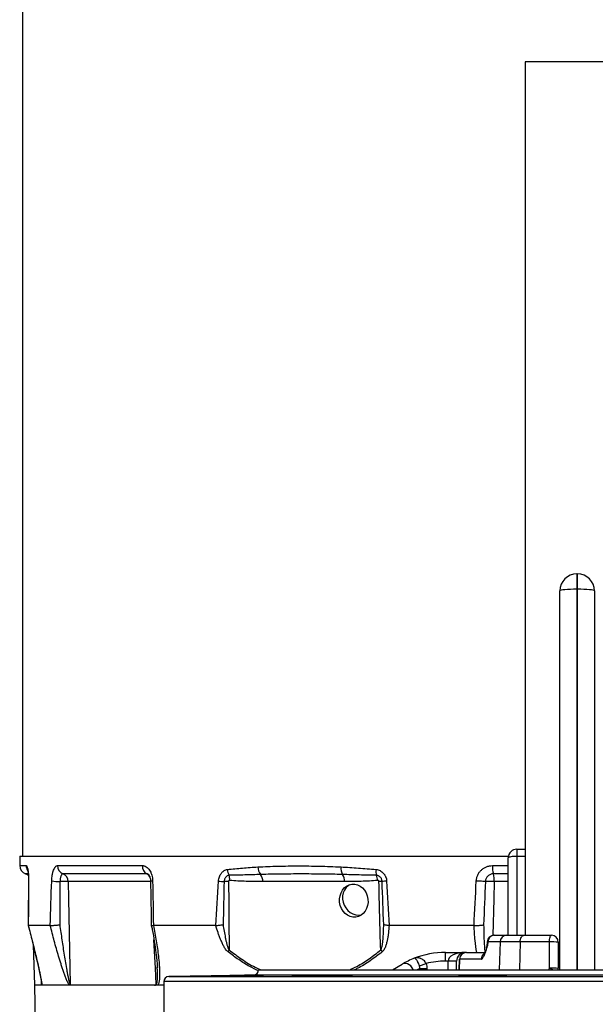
# Model space of a CAD drawing. Header units: millimetres. Extents: x 2565 to 4379, y 1283 to 6159.
# Tile 5 of 10: x 2694 to 3363, y 2643 to 3786. Entities that reach past the tile are written whole.
import ezdxf

# ---------------------------------------------------------------- set-up
doc = ezdxf.new("R2010")
doc.units = ezdxf.units.MM
doc.header["$LTSCALE"] = 2

msp = doc.modelspace()

# ---------------------------------------------------------------- linework, layer by layer
at = {"color": 7, "linetype": 'Continuous', "lineweight": 25}
for p, q in [((2697.5, 4712.9), (2697.5, 2814.9)), ((3281.2, 3737.7), (3281.2, 2722.9)), ((3401.8, 3737.7), (3281.2, 3737.7)), ((3341.2, 3142.9), (3341.5, 3142.9)), ((3341.5, 3142.9), (3341.5, 3124.9)), ((3341.5, 3142.9), (3341.9, 3142.9)), ((3321.5, 2682.9), (3321.5, 3122.9)), ((3341.5, 3124.9), (3341.2, 3124.9)), ((3341.9, 3124.9), (3341.5, 3124.9)), ((3341.5, 3124.9), (3341.5, 2682.9)), ((3361.5, 3122.9), (3361.5, 2682.9)), ((2694.3, 2814.9), (2694.2, 2803.8)), ((2694.3, 2814.9), (3261.7, 2814.9)), ((3271.5, 2822.9), (3271.5, 2814.5)), ((3271.5, 2822.9), (3281.2, 2822.9)), ((2738.2, 2803.8), (2836.6, 2803.8)), ((3261.5, 2722.9), (3261.5, 2812.9)), ((2841.7, 2794.3), (2744.4, 2794.3)), ((3071.4, 2785.2), (2976.4, 2785.2)), ((2729.6, 2734.3), (2704.1, 2734.3)), ((2704.1, 2734.3), (2704.1, 2734.3)), ((2921.8, 2734.3), (2849.4, 2734.3)), ((3221.7, 2734.3), (3123.1, 2734.3)), ((3244.9, 2722.9), (3245.6, 2722.9)), ((3245.6, 2722.9), (3259.9, 2722.9)), ((3259.9, 2722.9), (3279.9, 2722.9)), ((3279.9, 2722.9), (3311.5, 2722.9)), ((2709.9, 2711.6), (2711.5, 2664.9)), ((3236.9, 2715.1), (3236.7, 2710.6)), ((3237.7, 2715.1), (3237.5, 2710.6)), ((3252, 2715.1), (3237.7, 2715.1)), ((3275.3, 2715.1), (3252, 2715.1)), ((3309.3, 2715.1), (3275.3, 2715.1)), ((3319.5, 2714.9), (3319.5, 2684.5)), ((3188.6, 2692.9), (3188.6, 2702.9)), ((3188.6, 2702.9), (3211.5, 2702.9)), ((3212.8, 2702.9), (3211.5, 2702.9)), ((3212.8, 2702.9), (3234.3, 2702.9)), ((3127.2, 2682.9), (3138.2, 2689.2)), ((3158.3, 2687.2), (3166.1, 2690)), ((3191.5, 2692.9), (3188.6, 2692.9)), ((3201.5, 2692.9), (3191.5, 2692.9)), ((3201.5, 2682.9), (3201.5, 2692.9)), ((3204.3, 2682.9), (3204.8, 2695.1)), ((3230, 2695.1), (3204.9, 2695.1)), ((2853.9, 2685.2), (2853.8, 2685.7)), ((2965.6, 2676.7), (2867.4, 2675)), ((2971.5, 2682.9), (2971.5, 2682.7)), ((2971.5, 2682.9), (3711.5, 2682.9)), ((3158.6, 2684.2), (3167.1, 2684.2)), ((2861.5, 2669), (2861.5, 2612.8)), ((3037, 2676), (3037, 2675.4)), ((3217.5, 2676), (3217.5, 2675.3)), ((3251.8, 2675.6), (3251.8, 2676)), ((2711.5, 2664.9), (2712.3, 2620.5)), ((2861.5, 2664.9), (2711.5, 2664.9))]:
    msp.add_line(p, q, dxfattribs=at)
at = {"color": 8, "linetype": 'Continuous', "lineweight": 25}
for p, q in [((3341.2, 3124.9), (3341.2, 2682.9)), ((3341.9, 2682.9), (3341.9, 3124.9)), ((3271.5, 2814.5), (3271.5, 2722.9)), ((3281.2, 2814.5), (3271.5, 2814.5)), ((2694.2, 2803.8), (2701.7, 2803.8)), ((3243.2, 2803.8), (3261.5, 2803.8)), ((2703.8, 2794.3), (2700.7, 2794.3)), ((3261.5, 2794.3), (3244.2, 2794.3)), ((2845.9, 2785.2), (2750.5, 2785.2)), ((3261.5, 2785.2), (3245.2, 2785.2)), ((3237.7, 2715.1), (3236.9, 2715.1)), ((3252, 2715.1), (3250.9, 2682.9)), ((3275.3, 2715.1), (3274.6, 2682.9)), ((3236.7, 2710.6), (3237.5, 2710.6)), ((3191.5, 2682.9), (3191.5, 2692.9)), ((3204.9, 2695.1), (3204.4, 2682.9)), ((3717.4, 2676.7), (2965.6, 2676.7)), ((2971.5, 2682.7), (3711.5, 2682.7)), ((3158.6, 2682.9), (3158.6, 2684.2)), ((3167.1, 2684.2), (3167.1, 2682.9)), ((3308.5, 2682.9), (3309.3, 2684.7)), ((2719.4, 2666), (2719.3, 2670.1)), ((3821.5, 2669), (2861.5, 2669)), ((2867.4, 2675), (3815.6, 2675))]:
    msp.add_line(p, q, dxfattribs=at)
at = {"color": 7, "linetype": 'Continuous', "lineweight": 25, "flags": 128}
for points in [[(3341.2, 3124.9), (3337.3, 3124.8), (3333.6, 3124.7), (3330.2, 3124.5), (3327.3, 3124.3), (3324.8, 3124), (3323, 3123.6), (3321.9, 3123.3), (3321.5, 3122.9)], [(3361.5, 3122.9), (3361.2, 3123.3), (3360, 3123.6), (3358.2, 3124), (3355.8, 3124.3), (3352.8, 3124.5), (3349.4, 3124.7), (3345.7, 3124.8), (3341.9, 3124.9)], [(3271.5, 2814.5), (3269.6, 2814.5), (3267.7, 2814.4), (3266, 2814.2), (3264.5, 2814), (3263.2, 2813.8), (3262.3, 2813.5), (3261.7, 2813.2), (3261.5, 2812.9)], [(2750.5, 2785.2), (2750.9, 2765.2), (2752.5, 2685.3), (2752.9, 2666)], [(3077.3, 2781.6), (3075.6, 2780.5), (3073.2, 2778.2), (3071.2, 2775.4), (3069.9, 2772.1), (3069.1, 2768.6), (3069, 2765), (3069.6, 2761.3), (3070.9, 2757.8), (3072.7, 2754.6), (3075.1, 2751.7), (3077.9, 2749.4), (3081, 2747.7), (3084.3, 2746.6), (3087.7, 2746.2), (3091, 2746.6)], [(3234.9, 2785.3), (3234.1, 2785.4), (3233, 2785.4), (3231.8, 2785.5), (3230.4, 2785.6), (3229, 2785.7), (3227.4, 2785.8), (3225.9, 2785.8), (3224.3, 2785.9)], [(2703.9, 2734.2), (2705.4, 2728.8), (2709, 2714.7), (2712.3, 2701.3), (2714.4, 2692.5), (2716, 2685.6), (2717.3, 2679.5), (2718.3, 2674.3), (2718.9, 2671.4), (2719.2, 2669.4), (2719.4, 2667.9), (2719.5, 2667.3), (2719.5, 2667.2), (2719.5, 2667.2), (2719.5, 2667.2), (2719.5, 2667.2), (2719.5, 2667.2), (2719.5, 2667.2), (2719.5, 2667.2)], [(3275.3, 2715.1), (3275.4, 2716.7), (3275.7, 2718.1), (3276.1, 2719.5), (3276.7, 2720.6), (3277.4, 2721.6), (3278.1, 2722.3), (3279, 2722.7), (3279.9, 2722.9)], [(3309.3, 2715.1), (3309.4, 2716.7), (3309.5, 2718.1), (3309.7, 2719.5), (3310, 2720.6), (3310.3, 2721.6), (3310.7, 2722.3), (3311.1, 2722.7), (3311.5, 2722.9)], [(3309.3, 2684.7), (3309.3, 2700.7), (3309.3, 2715.1)]]:
    msp.add_lwpolyline(points, dxfattribs=at)
at = {"color": 8, "linetype": 'Continuous', "lineweight": 25, "flags": 128}
for points in [[(2704.4, 2785.8), (2704.4, 2785.8), (2704.5, 2785.9)], [(3245.2, 2785.2), (3244.6, 2765.2), (3243.4, 2722.6)], [(2852.6, 2666), (2851.7, 2684.8), (2850.1, 2717.6)], [(3151.1, 2682.9), (3151.1, 2683), (3149.9, 2685.2), (3148.4, 2687.2), (3146.5, 2688.7), (3144.4, 2689.7), (3142.2, 2690.2), (3140.1, 2690), (3138.2, 2689.2)]]:
    msp.add_lwpolyline(points, dxfattribs=at)
at = {"color": 7, "linetype": 'Continuous', "lineweight": 25}
for centre, radius, start, end in [((3341.5, 3122.9), 20, 91, 180), ((3615.7, 3133.9), 274.6, 178.1239, 181.8761), ((3067.4, 3133.9), 274.6, 358.1239, 1.8761), ((3341.5, 3122.9), 20, 0, 89), ((3271.5, 2812.9), 10, 90, 180), ((2704.2, 2803.7), 10, 179, 250.072), ((2748.2, 2803.5), 10, 177.9998, 247.3491), ((2846.8, 2803.1), 10.2, 176.107, 240.3484), ((2984, 2802.1), 13.2, 179.2469, 220.6002), ((3082.6, 2800.7), 15.4, 173.9742, 207.8525), ((3275.4, 2802.4), 32.3, 177.3885, 194.5476), ((2697.3, 2784.9), 10, 46.3868, 70.072), ((2740.5, 2785.1), 9.96, 0.8287, 67.4442), ((2950.1, 2800), 14.7, 182.9303, 209.6687), ((2921.9, 2788.1), 16.1, 355.2509, 16.831), ((2962.7, 2785.6), 13.7, 358.1783, 34.9249), ((3057.8, 2785.6), 13.7, 358.1783, 34.9249), ((3130.1, 2796.9), 22.3, 173.97, 190.8482), ((3092.4, 2785.1), 17.5, 5.2257, 25.7205), ((3214.4, 2786.4), 30.9, 357.8205, 14.7918), ((2743.1, 2896.3), 111, 263.8657, 268.868), ((2744.7, 2673.6), 111.8, 87.0072, 91.9093), ((2948.5, 3072.4), 287.6, 265.3226, 266.6205), ((2938.1, 2474.6), 310.8, 90.2779, 91.212), ((3111.2, 2679.7), 105.7, 87.9768, 89.9801), ((3127.2, 2675.3), 110.7, 93.5882, 96.3294), ((3238.7, 2626.5), 158.9, 87.6404, 91.3529), ((3244.9, 2714.9), 8, 90, 178), ((3245.6, 2714.9), 7.94, 90.3887, 178.4203), ((3259.9, 2714.9), 7.94, 90.3887, 178.4203), ((3311.5, 2714.9), 8, 0, 90), ((3312.4, 2639.4), 75.8, 84.5703, 92.2997), ((2953.3, 2696.3), 18.7, 149.608, 157.2845), ((3132.6, 2717.7), 22.6, 211.7319, 218.6908), ((3188.6, 2602.9), 100, 90, 111.2524), ((3211.5, 2692.9), 10, 90, 180), ((3212.8, 2694.9), 8, 90, 178), ((3212.8, 2694.9), 7.94, 90.3887, 178.4203), ((3228.8, 2710.9), 8, 341.5771, 358), ((3188.6, 2602.9), 100, 111.2524, 120.2564), ((3188.6, 2602.9), 90, 90, 104.4382), ((3204.8, 2693.9), 1.27, 87.4663, 92.5337), ((2965.5, 2682.7), 6, 271, 0), ((3312.4, 2609.1), 75.7, 84.5682, 92.2952), ((3311.5, 2684.5), 8, 348.5266, 0), ((2867.5, 2669), 6, 91, 180)]:
    msp.add_arc(centre, radius, start, end, dxfattribs=at)
at = {"color": 8, "linetype": 'Continuous', "lineweight": 25}
for centre, radius, start, end in [((2711.8, 2803.7), 10.1, 178.9889, 210.5244), ((2837.9, 2786.7), 8.44, 28.5075, 63.5268), ((2848.3, 2779.4), 6.54, 88.4045, 109.6826), ((3238.1, 2694.9), 8.03, 127.9331, 178.1345), ((3197.1, 2602.9), 90, 115.3126, 117.266), ((3350.5, 2778.5), 102.4, 246.3077, 249.0639)]:
    msp.add_arc(centre, radius, start, end, dxfattribs=at)
at = {"color": 7, "linetype": 'Continuous', "lineweight": 25}
msp.add_ellipse((3082.1, 2763.1), major_axis=(-2.2, 19.1), ratio=0.859591, dxfattribs=at)
msp.add_ellipse((3211.5, 2692.9), major_axis=(20, 0), ratio=0.5, start_param=1.570796, end_param=3.141593, dxfattribs=at)
for points, knots in [([(2701.7, 2803.8), (2701.8, 2803.8), (2701.9, 2803.8), (2702, 2803.7), (2702.1, 2803.6), (2702.4, 2803.3), (2702.6, 2802.9), (2702.9, 2802.1), (2703.1, 2801.5), (2703.4, 2800.2), (2703.6, 2799.5), (2703.8, 2797.9), (2704, 2797), (2704.1, 2795.5), (2704.2, 2795), (2704.3, 2794), (2704.3, 2793.4), (2704.4, 2791.8), (2704.5, 2790.7), (2704.5, 2788.9), (2704.5, 2788.3), (2704.5, 2787.1), (2704.5, 2786.5), (2704.5, 2785.9)], [0, 0, 0, 0, 0.0625, 0.0625, 0.125, 0.125, 0.25, 0.25, 0.375, 0.375, 0.5, 0.5, 0.625, 0.625, 0.6875, 0.6875, 0.75, 0.75, 0.875, 0.875, 0.9375, 0.9375, 1, 1, 1, 1]), ([(2731.3, 2785.9), (2731.3, 2787.1), (2731.4, 2788.3), (2731.6, 2790.7), (2731.8, 2791.8), (2732.1, 2793.4), (2732.2, 2794), (2732.4, 2795), (2732.5, 2795.5), (2732.9, 2797), (2733.2, 2797.9), (2733.8, 2799.5), (2734.2, 2800.2), (2734.7, 2801.2), (2734.9, 2801.5), (2735.3, 2802), (2735.5, 2802.3), (2736.1, 2802.9), (2736.5, 2803.3), (2737.4, 2803.7), (2737.8, 2803.8), (2738.2, 2803.8)], [0, 0, 0, 0, 0.125, 0.125, 0.25, 0.25, 0.3125, 0.3125, 0.375, 0.375, 0.5, 0.5, 0.625, 0.625, 0.6875, 0.6875, 0.75, 0.75, 0.875, 0.875, 1, 1, 1, 1]), ([(2836.6, 2803.8), (2836.9, 2803.8), (2837.3, 2803.8), (2838.1, 2803.7), (2838.5, 2803.6), (2839.6, 2803.3), (2840.3, 2802.9), (2841.7, 2802.1), (2842.4, 2801.5), (2843.7, 2800.2), (2844.3, 2799.5), (2845.4, 2797.9), (2845.9, 2797), (2846.5, 2795.5), (2846.7, 2795), (2847.1, 2794), (2847.3, 2793.4), (2847.8, 2791.8), (2848, 2790.7), (2848.3, 2788.9), (2848.3, 2788.3), (2848.4, 2787.1), (2848.5, 2786.5), (2848.5, 2785.9)], [0, 0, 0, 0, 0.0625, 0.0625, 0.125, 0.125, 0.25, 0.25, 0.375, 0.375, 0.5, 0.5, 0.625, 0.625, 0.6875, 0.6875, 0.75, 0.75, 0.875, 0.875, 0.9375, 0.9375, 1, 1, 1, 1]), ([(2935.4, 2799.3), (2941.1, 2800), (2947, 2800.5), (2958.7, 2801.5), (2964.7, 2801.9), (2970.8, 2802.3)], [0, 0, 0, 0, 0.5, 0.5, 1, 1, 1, 1]), ([(2970.8, 2802.3), (2978.4, 2802.7), (2986.1, 2803), (3001.8, 2803.4), (3009.8, 2803.4), (3025.9, 2803.4), (3034.1, 2803.4), (3050.5, 2803), (3058.9, 2802.7), (3067.3, 2802.3)], [0, 0, 0, 0, 0.25, 0.25, 0.5, 0.5, 0.75, 0.75, 1, 1, 1, 1]), ([(3067.3, 2802.3), (3074, 2801.9), (3080.7, 2801.5), (3094.2, 2800.5), (3101.1, 2800), (3107.9, 2799.3)], [0, 0, 0, 0, 0.5, 0.5, 1, 1, 1, 1]), ([(3224.3, 2785.9), (3224.4, 2787.1), (3224.6, 2788.3), (3225.2, 2790.7), (3225.6, 2791.8), (3226.3, 2793.4), (3226.6, 2794), (3227.2, 2795), (3227.5, 2795.5), (3228.6, 2797), (3229.4, 2797.9), (3231.1, 2799.5), (3232, 2800.2), (3233.6, 2801.2), (3234.1, 2801.5), (3235.1, 2802), (3235.7, 2802.3), (3237.3, 2802.9), (3238.5, 2803.3), (3240.8, 2803.7), (3242, 2803.8), (3243.2, 2803.8)], [0, 0, 0, 0, 0.125, 0.125, 0.25, 0.25, 0.3125, 0.3125, 0.375, 0.375, 0.5, 0.5, 0.625, 0.625, 0.6875, 0.6875, 0.75, 0.75, 0.875, 0.875, 1, 1, 1, 1]), ([(2703.3, 2798.7), (2703.3, 2798.7), (2703.3, 2798.7), (2703.4, 2798.3), (2703.6, 2797.3), (2703.9, 2795.8), (2704.1, 2793.7), (2704.3, 2791.1), (2704.4, 2788.4), (2704.4, 2786.6), (2704.4, 2785.8)], [0, 0, 0, 0, 0.037956, 0.141814, 0.257999, 0.395867, 0.543981, 0.706014, 0.869352, 1, 1, 1, 1]), ([(2744.4, 2794.3), (2744.1, 2794.3), (2743.9, 2794.2), (2743.5, 2794), (2743.3, 2793.8), (2742.9, 2793.4), (2742.7, 2793.1), (2742.4, 2792.4), (2742.2, 2792.1), (2741.9, 2791.3), (2741.7, 2790.8), (2741.5, 2789.8), (2741.4, 2789.3), (2741.2, 2788.2), (2741.1, 2787.7), (2741, 2786.5), (2741, 2785.9), (2740.9, 2785.3)], [0, 0, 0, 0, 0.125, 0.125, 0.25, 0.25, 0.375, 0.375, 0.5, 0.5, 0.625, 0.625, 0.75, 0.75, 0.875, 0.875, 1, 1, 1, 1]), ([(2843.4, 2793.9), (2843.4, 2793.9), (2843.4, 2793.9), (2843.9, 2793.4), (2844.5, 2792.4), (2845.2, 2791), (2845.7, 2789.1), (2846, 2787.2), (2846.1, 2786), (2846.1, 2785.5)], [0, 0, 0, 0, 0.120562, 0.281308, 0.425828, 0.575889, 0.743167, 0.904896, 1, 1, 1, 1]), ([(2925, 2785.8), (2925.1, 2786.6), (2925.2, 2787.5), (2925.5, 2789.1), (2925.7, 2789.9), (2926.3, 2791.5), (2926.6, 2792.3), (2927.2, 2793.3), (2927.4, 2793.7), (2927.8, 2794.3), (2928.1, 2794.7), (2928.8, 2795.6), (2929.3, 2796.1), (2930.1, 2796.9), (2930.4, 2797.1), (2930.9, 2797.6), (2931.2, 2797.8), (2932.2, 2798.3), (2932.8, 2798.6), (2934.1, 2799.1), (2934.7, 2799.2), (2935.4, 2799.3)], [0, 0, 0, 0, 0.125, 0.125, 0.25, 0.25, 0.375, 0.375, 0.4375, 0.4375, 0.5, 0.5, 0.625, 0.625, 0.6875, 0.6875, 0.75, 0.75, 0.875, 0.875, 1, 1, 1, 1]), ([(2937.3, 2792.8), (2936.9, 2792.7), (2936.6, 2792.6), (2935.8, 2792.4), (2935.5, 2792.2), (2934.8, 2791.8), (2934.5, 2791.6), (2933.9, 2791.1), (2933.6, 2790.7), (2933.1, 2790.1), (2932.8, 2789.7), (2932.4, 2788.9), (2932.2, 2788.5), (2931.9, 2787.6), (2931.8, 2787.2), (2931.6, 2786.2), (2931.5, 2785.8), (2931.5, 2785.3)], [0, 0, 0, 0, 0.125, 0.125, 0.25, 0.25, 0.375, 0.375, 0.5, 0.5, 0.625, 0.625, 0.75, 0.75, 0.875, 0.875, 1, 1, 1, 1]), ([(2974, 2793.5), (2967.8, 2793.3), (2961.7, 2793.1), (2949.4, 2792.8), (2943.4, 2792.7), (2937.3, 2792.8)], [0, 0, 0, 0, 0.5, 0.5, 1, 1, 1, 1]), ([(3069, 2793.5), (3060.9, 2793.7), (3052.8, 2793.8), (3036.8, 2794), (3028.8, 2794.1), (3013, 2794.1), (3005.1, 2794), (2989.4, 2793.8), (2981.7, 2793.7), (2974, 2793.5)], [0, 0, 0, 0, 0.25, 0.25, 0.5, 0.5, 0.75, 0.75, 1, 1, 1, 1]), ([(3108.2, 2792.8), (3101.6, 2792.7), (3095, 2792.8), (3082, 2793.1), (3075.5, 2793.3), (3069, 2793.5)], [0, 0, 0, 0, 0.5, 0.5, 1, 1, 1, 1]), ([(3107.9, 2799.3), (3108.7, 2799.2), (3109.5, 2799.1), (3111, 2798.6), (3111.8, 2798.3), (3113.3, 2797.6), (3113.9, 2797.1), (3114.9, 2796.4), (3115.2, 2796.1), (3115.8, 2795.6), (3116.1, 2795.3), (3117, 2794.4), (3117.5, 2793.7), (3118.2, 2792.6), (3118.4, 2792.3), (3118.8, 2791.5), (3118.9, 2791.1), (3119.4, 2789.9), (3119.7, 2789.1), (3120.1, 2787.5), (3120.2, 2786.6), (3120.2, 2785.8)], [0, 0, 0, 0, 0.125, 0.125, 0.25, 0.25, 0.375, 0.375, 0.4375, 0.4375, 0.5, 0.5, 0.625, 0.625, 0.6875, 0.6875, 0.75, 0.75, 0.875, 0.875, 1, 1, 1, 1]), ([(3115, 2785.3), (3114.9, 2785.8), (3114.9, 2786.2), (3114.7, 2787.2), (3114.5, 2787.6), (3114.2, 2788.5), (3114, 2788.9), (3113.5, 2789.7), (3113.2, 2790.1), (3112.6, 2790.7), (3112.2, 2791), (3111.5, 2791.6), (3111.1, 2791.8), (3110.3, 2792.2), (3109.9, 2792.4), (3109.1, 2792.6), (3108.6, 2792.7), (3108.2, 2792.8)], [0, 0, 0, 0, 0.125, 0.125, 0.25, 0.25, 0.375, 0.375, 0.5, 0.5, 0.625, 0.625, 0.75, 0.75, 0.875, 0.875, 1, 1, 1, 1]), ([(3244.2, 2794.3), (3243.6, 2794.3), (3243, 2794.2), (3241.8, 2794), (3241.3, 2793.8), (3240.2, 2793.4), (3239.7, 2793.1), (3238.7, 2792.4), (3238.2, 2792.1), (3237.4, 2791.3), (3237, 2790.8), (3236.3, 2789.8), (3236, 2789.3), (3235.5, 2788.2), (3235.3, 2787.7), (3235, 2786.5), (3234.9, 2785.9), (3234.9, 2785.3)], [0, 0, 0, 0, 0.125, 0.125, 0.25, 0.25, 0.375, 0.375, 0.5, 0.5, 0.625, 0.625, 0.75, 0.75, 0.875, 0.875, 1, 1, 1, 1]), ([(2704.4, 2785.8), (2704.3, 2779.2), (2704.2, 2762.1), (2704, 2744.9), (2703.9, 2734.3)], [0, 0, 0, 0, 0.382868, 1, 1, 1, 1]), ([(2846.1, 2785.5), (2846.2, 2779), (2846.6, 2761.9), (2846.8, 2744.9), (2847, 2734.4)], [0, 0, 0, 0, 0.3859612, 1, 1, 1, 1]), ([(2938, 2786.7), (2937.6, 2786.8), (2937.3, 2786.7), (2936.9, 2786.3), (2936.8, 2786.1), (2936.6, 2785.8), (2936.6, 2785.6), (2936.6, 2785.4)], [0, 0, 0, 0, 0.5, 0.5, 0.75, 0.75, 1, 1, 1, 1]), ([(2936.6, 2785.4), (2936.9, 2772.1), (2937, 2758.8), (2937.2, 2732.3), (2937.2, 2719.1), (2937.2, 2705.8)], [0, 0, 0, 0, 0.5, 0.5, 1, 1, 1, 1]), ([(2976.4, 2785.2), (2970, 2785.2), (2963.6, 2785.3), (2954, 2785.6), (2950.8, 2785.7), (2944.4, 2786.1), (2941.2, 2786.4), (2938, 2786.7)], [0, 0, 0, 0, 0.5, 0.5, 0.75, 0.75, 1, 1, 1, 1]), ([(3109.8, 2786.7), (3106.7, 2786.4), (3103.5, 2786.1), (3097.1, 2785.7), (3093.9, 2785.6), (3084.3, 2785.3), (3077.9, 2785.2), (3071.4, 2785.2)], [0, 0, 0, 0, 0.25, 0.25, 0.5, 0.5, 1, 1, 1, 1]), ([(3111.3, 2785.4), (3111.3, 2785.8), (3111.1, 2786.1), (3110.5, 2786.7), (3110.2, 2786.8), (3109.8, 2786.7)], [0, 0, 0, 0, 0.5, 0.5, 1, 1, 1, 1]), ([(3113.4, 2705.8), (3112.9, 2719.1), (3112.5, 2732.3), (3111.8, 2758.8), (3111.5, 2772.1), (3111.3, 2785.4)], [0, 0, 0, 0, 0.5, 0.5, 1, 1, 1, 1]), ([(2704.1, 2734.3), (2705.7, 2728.3), (2707.2, 2722.3), (2710.2, 2710.3), (2711.7, 2704.4), (2713.8, 2695.5), (2714.5, 2692.5), (2715.5, 2688.1), (2715.9, 2686.6), (2716.5, 2683.7), (2716.8, 2682.2), (2717.5, 2679.4), (2717.8, 2677.9), (2718.3, 2675.1), (2718.6, 2673.7), (2719, 2671.6), (2719.1, 2670.9), (2719.4, 2669.6), (2719.5, 2668.9), (2719.7, 2667.6), (2719.8, 2667), (2719.9, 2665.9), (2720, 2665.3), (2720, 2664.9)], [0, 0, 0, 0, 0.25, 0.25, 0.5, 0.5, 0.625, 0.625, 0.6875, 0.6875, 0.75, 0.75, 0.8125, 0.8125, 0.875, 0.875, 0.90625, 0.90625, 0.9375, 0.9375, 0.96875, 0.96875, 1, 1, 1, 1]), ([(2729.6, 2734.3), (2729.8, 2734.2), (2730, 2734.2), (2730.6, 2734.2), (2730.9, 2734.2), (2731.7, 2734.3), (2732.1, 2734.3), (2733, 2734.3), (2733.5, 2734.4), (2734.5, 2734.5), (2735, 2734.5), (2736.1, 2734.6), (2736.6, 2734.6), (2737.8, 2734.8), (2738.3, 2734.8), (2739.2, 2734.9), (2739.5, 2734.9), (2740.1, 2735), (2740.3, 2735), (2740.6, 2735.1)], [0, 0, 0, 0, 0.125, 0.125, 0.25, 0.25, 0.375, 0.375, 0.5, 0.5, 0.625, 0.625, 0.75, 0.75, 0.875, 0.875, 0.9375, 0.9375, 1, 1, 1, 1]), ([(2751.9, 2664.9), (2751.5, 2665.3), (2751.2, 2665.9), (2750.5, 2667), (2750.2, 2667.6), (2749.3, 2669.5), (2748.8, 2670.9), (2747.6, 2673.6), (2747.1, 2675.1), (2746, 2677.9), (2745.5, 2679.4), (2744.5, 2682.3), (2744, 2683.7), (2743, 2686.7), (2742.6, 2688.1), (2741.2, 2692.6), (2740.3, 2695.5), (2737.6, 2704.4), (2735.9, 2710.3), (2732.7, 2722.3), (2731.1, 2728.3), (2729.6, 2734.3)], [0, 0, 0, 0, 0.03125, 0.03125, 0.0625, 0.0625, 0.125, 0.125, 0.1875, 0.1875, 0.25, 0.25, 0.3125, 0.3125, 0.375, 0.375, 0.5, 0.5, 0.75, 0.75, 1, 1, 1, 1]), ([(2740.6, 2735.1), (2741.4, 2729.2), (2742.3, 2723.3), (2744, 2711.6), (2744.9, 2705.7), (2746.3, 2696.9), (2746.8, 2694), (2747.7, 2688.1), (2748.3, 2685.2), (2749.1, 2680.8), (2749.3, 2679.4), (2749.9, 2676.5), (2750.2, 2675), (2750.7, 2672.9), (2750.8, 2672.1), (2751.2, 2670.7), (2751.3, 2670), (2751.6, 2669), (2751.7, 2668.6), (2751.9, 2668), (2752, 2667.6), (2752.3, 2667), (2752.4, 2666.7), (2752.6, 2666.3), (2752.7, 2666.2), (2752.8, 2666), (2752.9, 2666), (2752.9, 2666)], [0, 0, 0, 0, 0.25, 0.25, 0.5, 0.5, 0.625, 0.625, 0.75, 0.75, 0.8125, 0.8125, 0.875, 0.875, 0.90625, 0.90625, 0.9375, 0.9375, 0.953125, 0.953125, 0.96875, 0.96875, 0.984375, 0.984375, 0.992187, 0.992187, 1, 1, 1, 1]), ([(2847, 2734.4), (2847.4, 2732.8), (2848.7, 2726.5), (2850.5, 2715.8), (2852.2, 2704), (2853.3, 2694.7), (2853.8, 2688.9), (2853.9, 2686), (2854, 2685.2)], [0, 0, 0, 0, 0.099374, 0.379436, 0.647266, 0.814346, 0.94957, 1, 1, 1, 1]), ([(2847, 2734.4), (2847.1, 2734.4), (2847.4, 2734.2), (2848.7, 2734.2), (2849.4, 2734.3)], [0, 0, 0, 0, 0.475542, 1, 1, 1, 1]), ([(2849.4, 2734.3), (2850.6, 2728.3), (2851.7, 2722.3), (2853.7, 2710.3), (2854.5, 2704.4), (2855.6, 2695.5), (2855.9, 2692.5), (2856.2, 2688.1), (2856.3, 2686.6), (2856.5, 2683.7), (2856.6, 2682.2), (2856.6, 2679.4), (2856.7, 2677.9), (2856.6, 2675.1), (2856.6, 2673.7), (2856.4, 2671.6), (2856.3, 2670.9), (2856.1, 2669.6), (2856, 2668.9), (2855.8, 2667.6), (2855.6, 2667), (2855.2, 2665.9), (2854.9, 2665.3), (2854.6, 2664.9)], [0, 0, 0, 0, 0.25, 0.25, 0.5, 0.5, 0.625, 0.625, 0.6875, 0.6875, 0.75, 0.75, 0.8125, 0.8125, 0.875, 0.875, 0.90625, 0.90625, 0.9375, 0.9375, 0.96875, 0.96875, 1, 1, 1, 1]), ([(2936.1, 2703.6), (2935.5, 2704), (2935.1, 2704.5), (2934.1, 2705.5), (2933.7, 2706), (2932.9, 2707.2), (2932.5, 2707.8), (2931.8, 2709), (2931.4, 2709.6), (2930.4, 2711.5), (2929.8, 2712.8), (2928.6, 2715.4), (2928, 2716.7), (2926.9, 2719.3), (2926.4, 2720.7), (2925.4, 2723.4), (2924.9, 2724.7), (2923.5, 2728.8), (2922.7, 2731.5), (2921.8, 2734.3)], [0, 0, 0, 0, 0.0625, 0.0625, 0.125, 0.125, 0.1875, 0.1875, 0.25, 0.25, 0.375, 0.375, 0.5, 0.5, 0.625, 0.625, 0.75, 0.75, 1, 1, 1, 1]), ([(2922, 2734.3), (2922.5, 2734.3), (2923.2, 2734.3), (2924.5, 2734.5), (2925.2, 2734.5), (2926.6, 2734.7), (2927.4, 2734.8), (2928.5, 2734.9), (2928.9, 2734.9), (2929.6, 2735), (2930, 2735.1), (2930.3, 2735.1)], [0, 0, 0, 0, 0.25, 0.25, 0.5, 0.5, 0.75, 0.75, 0.875, 0.875, 1, 1, 1, 1]), ([(2930.3, 2735.1), (2930.7, 2732.6), (2931.1, 2730.1), (2932, 2725.2), (2932.4, 2722.7), (2933.2, 2719), (2933.4, 2717.8), (2934, 2715.3), (2934.3, 2714.1), (2934.9, 2711.6), (2935.3, 2710.4), (2935.9, 2708.6), (2936.1, 2708), (2936.5, 2707.2), (2936.6, 2706.9), (2936.9, 2706.3), (2937, 2706.1), (2937.2, 2705.8)], [0, 0, 0, 0, 0.25, 0.25, 0.5, 0.5, 0.625, 0.625, 0.75, 0.75, 0.875, 0.875, 0.9375, 0.9375, 0.96875, 0.96875, 1, 1, 1, 1]), ([(3113.4, 2705.8), (3113.6, 2706.1), (3113.7, 2706.3), (3114, 2706.9), (3114.1, 2707.2), (3114.4, 2708), (3114.5, 2708.6), (3115, 2710.4), (3115.2, 2711.6), (3115.6, 2714.1), (3115.7, 2715.3), (3116, 2717.8), (3116.1, 2719), (3116.4, 2722.7), (3116.5, 2725.2), (3116.7, 2730.1), (3116.8, 2732.6), (3116.9, 2735.1)], [0, 0, 0, 0, 0.03125, 0.03125, 0.0625, 0.0625, 0.125, 0.125, 0.25, 0.25, 0.375, 0.375, 0.5, 0.5, 0.75, 0.75, 1, 1, 1, 1]), ([(3123.1, 2734.3), (3122.9, 2731.5), (3122.7, 2728.8), (3122.2, 2724.7), (3122.1, 2723.4), (3121.7, 2720.7), (3121.4, 2719.3), (3120.9, 2716.7), (3120.6, 2715.4), (3119.9, 2712.8), (3119.5, 2711.5), (3118.9, 2709.6), (3118.6, 2709), (3118.1, 2707.8), (3117.8, 2707.2), (3117.1, 2706), (3116.8, 2705.5), (3116, 2704.5), (3115.5, 2704), (3115, 2703.6)], [0, 0, 0, 0, 0.25, 0.25, 0.375, 0.375, 0.5, 0.5, 0.625, 0.625, 0.75, 0.75, 0.8125, 0.8125, 0.875, 0.875, 0.9375, 0.9375, 1, 1, 1, 1]), ([(3123, 2734.3), (3122.3, 2734.3), (3121.6, 2734.3), (3120.4, 2734.5), (3119.8, 2734.5), (3118.7, 2734.7), (3118.2, 2734.8), (3117.6, 2734.9), (3117.5, 2734.9), (3117.1, 2735), (3117, 2735.1), (3116.9, 2735.1)], [0, 0, 0, 0, 0.25, 0.25, 0.5, 0.5, 0.75, 0.75, 0.875, 0.875, 1, 1, 1, 1]), ([(3221.7, 2734.3), (3222.3, 2734.2), (3222.9, 2734.2), (3224, 2734.2), (3224.6, 2734.2), (3225.8, 2734.3), (3226.3, 2734.3), (3227.4, 2734.3), (3228, 2734.4), (3229, 2734.5), (3229.5, 2734.5), (3230.3, 2734.6), (3230.8, 2734.6), (3231.5, 2734.8), (3231.9, 2734.8), (3232.3, 2734.9), (3232.4, 2734.9), (3232.7, 2735), (3232.8, 2735), (3232.9, 2735.1)], [0, 0, 0, 0, 0.125, 0.125, 0.25, 0.25, 0.375, 0.375, 0.5, 0.5, 0.625, 0.625, 0.75, 0.75, 0.875, 0.875, 0.9375, 0.9375, 1, 1, 1, 1]), ([(3230, 2695.1), (3230.3, 2695.1), (3230.7, 2695.3), (3231.3, 2695.8), (3231.6, 2696.2), (3232.3, 2697.1), (3232.6, 2697.6), (3233.2, 2698.8), (3233.5, 2699.5), (3234.5, 2701.7), (3235.1, 2703.3), (3236.3, 2706.9), (3236.9, 2708.7), (3237.5, 2710.6)], [0, 0, 0, 0, 0.125, 0.125, 0.25, 0.25, 0.375, 0.375, 0.5, 0.5, 0.75, 0.75, 1, 1, 1, 1]), ([(3236.4, 2708.4), (3236.4, 2708.4), (3236, 2707.2), (3235.3, 2705.4), (3234.4, 2703.2), (3233.8, 2701.8), (3233.4, 2701), (3233.3, 2700.9), (3233.3, 2700.9)], [0, 0, 0, 0, 0.010168, 0.286155, 0.521701, 0.72037, 0.876049, 1, 1, 1, 1]), ([(3166.1, 2690), (3165.8, 2690.8), (3165.3, 2691.5), (3164.3, 2692.8), (3163.8, 2693.3), (3162.6, 2694.3), (3162, 2694.8), (3160.8, 2695.5), (3160.2, 2695.8), (3159.2, 2696.1), (3158.9, 2696.2), (3158.3, 2696.4), (3158, 2696.5), (3157, 2696.7), (3156.4, 2696.7), (3155.2, 2696.7), (3154.6, 2696.7), (3153.7, 2696.5), (3153.4, 2696.4), (3152.9, 2696.3), (3152.6, 2696.2), (3152.3, 2696.1)], [0, 0, 0, 0, 0.125, 0.125, 0.25, 0.25, 0.375, 0.375, 0.5, 0.5, 0.5625, 0.5625, 0.625, 0.625, 0.75, 0.75, 0.875, 0.875, 0.9375, 0.9375, 1, 1, 1, 1]), ([(3158.3, 2687.2), (3158.1, 2688), (3157.8, 2688.8), (3157.2, 2690.2), (3156.9, 2690.9), (3156.5, 2691.8), (3156.3, 2692.1), (3156.1, 2692.6), (3155.9, 2692.8), (3155.5, 2693.6), (3155.2, 2694), (3154.7, 2694.7), (3154.4, 2695), (3153.9, 2695.5), (3153.7, 2695.7), (3153.2, 2696), (3153, 2696.1), (3152.7, 2696.1), (3152.7, 2696.1), (3152.5, 2696.1), (3152.4, 2696.1), (3152.3, 2696.1)], [0, 0, 0, 0, 0.125, 0.125, 0.25, 0.25, 0.3125, 0.3125, 0.375, 0.375, 0.5, 0.5, 0.625, 0.625, 0.75, 0.75, 0.875, 0.875, 0.9375, 0.9375, 1, 1, 1, 1]), ([(2947.2, 2676), (2948.1, 2676), (2949.1, 2676.1), (2951.1, 2676.1), (2952.1, 2676.1), (2955.1, 2676.2), (2957.1, 2676.2), (2960.1, 2676.2), (2961.1, 2676.3), (2963, 2676.3), (2963.9, 2676.3), (2965.3, 2676.3), (2965.7, 2676.3), (2966.6, 2676.4), (2967, 2676.4), (2968.3, 2676.4), (2969.9, 2676.4), (2971.3, 2676.5), (2972.3, 2676.5), (2972.6, 2676.5), (2973.2, 2676.5), (2973.5, 2676.5), (2974.3, 2676.5), (2974.8, 2676.5), (2975.4, 2676.6), (2975.6, 2676.6), (2975.9, 2676.6), (2976.1, 2676.6), (2976.8, 2676.6), (2977.1, 2676.6), (2977.2, 2676.6), (2977.1, 2676.6), (2976.9, 2676.6), (2976.7, 2676.6), (2976.2, 2676.6), (2975.8, 2676.6), (2975, 2676.6), (2974.6, 2676.6), (2973.6, 2676.6), (2973, 2676.6), (2971.7, 2676.6), (2971, 2676.6), (2969.6, 2676.6), (2968.8, 2676.6), (2967.1, 2676.5), (2966.3, 2676.5), (2964.5, 2676.5), (2963.6, 2676.5), (2961.7, 2676.5), (2960.7, 2676.4), (2957.7, 2676.4), (2955.7, 2676.4), (2952.7, 2676.3), (2951.7, 2676.3), (2949.7, 2676.3), (2948.7, 2676.2), (2947.3, 2676.2), (2946.8, 2676.2), (2945.9, 2676.2), (2945.4, 2676.2), (2944.1, 2676.2), (2943.2, 2676.1), (2941.6, 2676.1), (2940.8, 2676.1), (2939.7, 2676.1), (2939.3, 2676.1), (2938.7, 2676), (2938.3, 2676), (2938, 2676)], [0, 0, 0, 0, 0.03125, 0.03125, 0.0625, 0.0625, 0.125, 0.125, 0.15625, 0.15625, 0.1875, 0.1875, 0.203125, 0.203125, 0.21875, 0.21875, 0.25, 0.28125, 0.28125, 0.296875, 0.296875, 0.3125, 0.3125, 0.34375, 0.34375, 0.359375, 0.359375, 0.375, 0.375, 0.4375, 0.4375, 0.46875, 0.46875, 0.5, 0.5, 0.53125, 0.53125, 0.5625, 0.5625, 0.59375, 0.59375, 0.625, 0.625, 0.65625, 0.65625, 0.6875, 0.6875, 0.71875, 0.71875, 0.75, 0.75, 0.8125, 0.8125, 0.84375, 0.84375, 0.875, 0.875, 0.890625, 0.890625, 0.90625, 0.90625, 0.9375, 0.9375, 0.96875, 0.96875, 0.984375, 0.984375, 1, 1, 1, 1]), ([(3062.1, 2676), (3063, 2676), (3064, 2676.1), (3066, 2676.1), (3066.9, 2676.1), (3068.8, 2676.1), (3069.6, 2676.2), (3071.4, 2676.2), (3072.2, 2676.2), (3073.7, 2676.2), (3074.4, 2676.3), (3075.8, 2676.3), (3076.4, 2676.3), (3077.5, 2676.3), (3078, 2676.4), (3078.9, 2676.4), (3079.3, 2676.4), (3080.2, 2676.5), (3080.6, 2676.5), (3080.7, 2676.5), (3080.7, 2676.5), (3080.7, 2676.5), (3080.6, 2676.5), (3080.5, 2676.6), (3080.3, 2676.6), (3080, 2676.6), (3079.8, 2676.6), (3079.5, 2676.6), (3079.4, 2676.6), (3078.8, 2676.6), (3077.9, 2676.6), (3076.8, 2676.6), (3075.9, 2676.6), (3075.6, 2676.6), (3074.9, 2676.6), (3074.6, 2676.6), (3073.5, 2676.6), (3072.8, 2676.6), (3071.6, 2676.6), (3071.2, 2676.6), (3070.3, 2676.6), (3069.9, 2676.6), (3067.7, 2676.6), (3065.8, 2676.6), (3062.8, 2676.6), (3061.8, 2676.6), (3059.8, 2676.5), (3058.8, 2676.5), (3056.8, 2676.5), (3055.8, 2676.5), (3053.8, 2676.5), (3052.8, 2676.4), (3050.9, 2676.4), (3050, 2676.4), (3048.1, 2676.4), (3047.3, 2676.3), (3045.6, 2676.3), (3044.8, 2676.3), (3043.3, 2676.3), (3042.6, 2676.2), (3041.3, 2676.2), (3040.7, 2676.2), (3039.6, 2676.2), (3039.1, 2676.1), (3037.8, 2676.1), (3037.3, 2676.1), (3037, 2676)], [0, 0, 0, 0, 0.03125, 0.03125, 0.0625, 0.0625, 0.09375, 0.09375, 0.125, 0.125, 0.15625, 0.15625, 0.1875, 0.1875, 0.21875, 0.21875, 0.25, 0.25, 0.3125, 0.3125, 0.328125, 0.328125, 0.34375, 0.34375, 0.375, 0.375, 0.390625, 0.390625, 0.40625, 0.40625, 0.4375, 0.46875, 0.46875, 0.484375, 0.484375, 0.5, 0.5, 0.53125, 0.53125, 0.546875, 0.546875, 0.5625, 0.5625, 0.625, 0.625, 0.65625, 0.65625, 0.6875, 0.6875, 0.71875, 0.71875, 0.75, 0.75, 0.78125, 0.78125, 0.8125, 0.8125, 0.84375, 0.84375, 0.875, 0.875, 0.90625, 0.90625, 0.9375, 0.9375, 1, 1, 1, 1]), ([(3158.6, 2684.2), (3158.7, 2684.7), (3158.7, 2685.2), (3158.6, 2686.2), (3158.5, 2686.7), (3158.3, 2687.2)], [0, 0, 0, 0, 0.5, 0.5, 1, 1, 1, 1]), ([(3251.8, 2676), (3252.5, 2676), (3253.2, 2676.1), (3254.4, 2676.1), (3255, 2676.1), (3256.6, 2676.1), (3257.5, 2676.2), (3258.6, 2676.2), (3258.9, 2676.2), (3259.4, 2676.3), (3259.6, 2676.3), (3259.9, 2676.3), (3260, 2676.3), (3260, 2676.4), (3260, 2676.4), (3259.8, 2676.4), (3259.4, 2676.4), (3258.2, 2676.5), (3257.4, 2676.5), (3255.9, 2676.6), (3255.4, 2676.6), (3254.2, 2676.6), (3253.6, 2676.6), (3252.2, 2676.6), (3251.5, 2676.6), (3250.1, 2676.6), (3249.3, 2676.6), (3246.9, 2676.6), (3245.2, 2676.6), (3242.6, 2676.6), (3241.7, 2676.6), (3239.9, 2676.6), (3239, 2676.6), (3237.2, 2676.6), (3236.3, 2676.6), (3234.5, 2676.6), (3233.6, 2676.6), (3231.9, 2676.6), (3231, 2676.6), (3229.3, 2676.6), (3228.5, 2676.5), (3226.1, 2676.5), (3224.6, 2676.5), (3222.6, 2676.5), (3222, 2676.4), (3220.8, 2676.4), (3220.3, 2676.4), (3219.3, 2676.4), (3218.8, 2676.3), (3218, 2676.3), (3217.6, 2676.3), (3216.7, 2676.3), (3216.3, 2676.2), (3216.1, 2676.2)], [0, 0, 0, 0, 0.03125, 0.03125, 0.0625, 0.0625, 0.125, 0.125, 0.15625, 0.15625, 0.1875, 0.1875, 0.21875, 0.21875, 0.25, 0.25, 0.3125, 0.3125, 0.375, 0.375, 0.40625, 0.40625, 0.4375, 0.4375, 0.46875, 0.46875, 0.5, 0.5, 0.5625, 0.5625, 0.59375, 0.59375, 0.625, 0.625, 0.65625, 0.65625, 0.6875, 0.6875, 0.71875, 0.71875, 0.75, 0.75, 0.8125, 0.8125, 0.84375, 0.84375, 0.875, 0.875, 0.90625, 0.90625, 0.9375, 0.9375, 1, 1, 1, 1]), ([(2719, 2664.9), (2719, 2664.9), (2719.1, 2664.9), (2719.1, 2665), (2719.2, 2665), (2719.3, 2665.2), (2719.3, 2665.3), (2719.4, 2665.6), (2719.4, 2665.8), (2719.4, 2666)], [0, 0, 0, 0, 0.25, 0.25, 0.5, 0.5, 0.75, 0.75, 1, 1, 1, 1]), ([(2719.4, 2666), (2719.4, 2666), (2719.5, 2666), (2719.5, 2666.4), (2719.5, 2666.9), (2719.5, 2667.3), (2719.5, 2667.4)], [0, 0, 0, 0, 0.18059, 0.419427, 0.933207, 1, 1, 1, 1]), ([(2754.1, 2664.9), (2753.9, 2664.9), (2753.7, 2664.9), (2753.4, 2665.2), (2753.3, 2665.3), (2753.2, 2665.5), (2753.1, 2665.6), (2753, 2665.8), (2753, 2665.9), (2752.9, 2666)], [0, 0, 0, 0, 0.5, 0.5, 0.75, 0.75, 0.875, 0.875, 1, 1, 1, 1]), ([(2850.6, 2664.9), (2850.8, 2664.9), (2851, 2664.9), (2851.3, 2665), (2851.5, 2665), (2851.9, 2665.2), (2852, 2665.3), (2852.3, 2665.6), (2852.5, 2665.8), (2852.6, 2666)], [0, 0, 0, 0, 0.25, 0.25, 0.5, 0.5, 0.75, 0.75, 1, 1, 1, 1]), ([(2947.2, 2676), (2946, 2676), (2944.4, 2676), (2941.7, 2675.9), (2940.7, 2675.9), (2938.6, 2675.8), (2937.5, 2675.8), (2935.8, 2675.8), (2935.2, 2675.8), (2934, 2675.7), (2933.4, 2675.7), (2931.6, 2675.7), (2930.3, 2675.7), (2927.8, 2675.6), (2926.5, 2675.6), (2923.9, 2675.6), (2922.6, 2675.5), (2920.7, 2675.5), (2920, 2675.5), (2918.8, 2675.5), (2918.1, 2675.5), (2916.2, 2675.4), (2915, 2675.4), (2912.7, 2675.4), (2911.5, 2675.4), (2909.3, 2675.4), (2908.3, 2675.3), (2906.3, 2675.3), (2905.4, 2675.3), (2903.7, 2675.3), (2902.9, 2675.3), (2901.9, 2675.3), (2901.6, 2675.3), (2901, 2675.3), (2900.7, 2675.3), (2899.9, 2675.3), (2899.5, 2675.3), (2898.8, 2675.3), (2898.6, 2675.3), (2898.3, 2675.3), (2898.2, 2675.3), (2898.3, 2675.3), (2898.5, 2675.3), (2898.8, 2675.3), (2899, 2675.3), (2899.3, 2675.3), (2899.5, 2675.3), (2900.1, 2675.3), (2900.7, 2675.4), (2901.9, 2675.4), (2902.6, 2675.4), (2904.1, 2675.4), (2904.9, 2675.4), (2906.3, 2675.5), (2906.8, 2675.5), (2907.8, 2675.5), (2908.3, 2675.5), (2910.9, 2675.6), (2913.2, 2675.6), (2916.9, 2675.7), (2918.1, 2675.7), (2920.6, 2675.7), (2921.9, 2675.8), (2923.9, 2675.8), (2924.5, 2675.8), (2925.8, 2675.8), (2926.5, 2675.8), (2928.4, 2675.9), (2929.7, 2675.9), (2932.2, 2675.9), (2933.4, 2676), (2935.8, 2676), (2936.9, 2676), (2938, 2676)], [0, 0, 0, 0, 0.0625, 0.0625, 0.09375, 0.09375, 0.125, 0.125, 0.140625, 0.140625, 0.15625, 0.15625, 0.1875, 0.1875, 0.21875, 0.21875, 0.25, 0.25, 0.265625, 0.265625, 0.28125, 0.28125, 0.3125, 0.3125, 0.34375, 0.34375, 0.375, 0.375, 0.40625, 0.40625, 0.4375, 0.4375, 0.453125, 0.453125, 0.46875, 0.46875, 0.5, 0.5, 0.53125, 0.53125, 0.5625, 0.5625, 0.59375, 0.59375, 0.609375, 0.609375, 0.625, 0.625, 0.65625, 0.65625, 0.6875, 0.6875, 0.71875, 0.71875, 0.734375, 0.734375, 0.75, 0.75, 0.8125, 0.8125, 0.84375, 0.84375, 0.875, 0.875, 0.890625, 0.890625, 0.90625, 0.90625, 0.9375, 0.9375, 0.96875, 0.96875, 1, 1, 1, 1]), ([(3062.1, 2676), (3062.1, 2676), (3062, 2676), (3061.7, 2676), (3061.5, 2675.9), (3060.8, 2675.9), (3060.4, 2675.9), (3059.6, 2675.8), (3059.3, 2675.8), (3058.7, 2675.8), (3058.4, 2675.8), (3057.4, 2675.8), (3056.6, 2675.7), (3054.9, 2675.7), (3054, 2675.7), (3052, 2675.6), (3051, 2675.6), (3049.3, 2675.6), (3048.8, 2675.6), (3047.6, 2675.5), (3047, 2675.5), (3044, 2675.5), (3041.6, 2675.4), (3037.7, 2675.4), (3036.4, 2675.4), (3033.8, 2675.4), (3032.5, 2675.3), (3030.6, 2675.3), (3030, 2675.3), (3028.7, 2675.3), (3028.1, 2675.3), (3026.3, 2675.3), (3025.1, 2675.3), (3022.8, 2675.3), (3021.7, 2675.3), (3019.6, 2675.3), (3018.6, 2675.3), (3015.8, 2675.3), (3014.3, 2675.3), (3012.8, 2675.3), (3012.5, 2675.3), (3012, 2675.3), (3011.7, 2675.3), (3011.1, 2675.3), (3010.8, 2675.3), (3010.3, 2675.3), (3010.1, 2675.4), (3010, 2675.4), (3010.1, 2675.4), (3010.3, 2675.4), (3010.4, 2675.4), (3010.6, 2675.4), (3010.8, 2675.5), (3011.3, 2675.5), (3011.7, 2675.5), (3012.7, 2675.5), (3013.3, 2675.6), (3014.7, 2675.6), (3015.5, 2675.6), (3017.2, 2675.7), (3018.1, 2675.7), (3019.5, 2675.7), (3020.1, 2675.7), (3021.1, 2675.8), (3021.6, 2675.8), (3023.3, 2675.8), (3024.4, 2675.8), (3026.8, 2675.9), (3028, 2675.9), (3030.5, 2675.9), (3031.8, 2676), (3033.7, 2676), (3034.3, 2676), (3035.6, 2676), (3036.3, 2676), (3037, 2676)], [0, 0, 0, 0, 0.03125, 0.03125, 0.0625, 0.0625, 0.09375, 0.09375, 0.109375, 0.109375, 0.125, 0.125, 0.15625, 0.15625, 0.1875, 0.1875, 0.21875, 0.21875, 0.234375, 0.234375, 0.25, 0.25, 0.3125, 0.3125, 0.34375, 0.34375, 0.375, 0.375, 0.390625, 0.390625, 0.40625, 0.40625, 0.4375, 0.4375, 0.46875, 0.46875, 0.5, 0.5, 0.5625, 0.5625, 0.578125, 0.578125, 0.59375, 0.59375, 0.625, 0.625, 0.65625, 0.65625, 0.6875, 0.6875, 0.703125, 0.703125, 0.71875, 0.71875, 0.75, 0.75, 0.78125, 0.78125, 0.8125, 0.8125, 0.84375, 0.84375, 0.859375, 0.859375, 0.875, 0.875, 0.90625, 0.90625, 0.9375, 0.9375, 0.96875, 0.96875, 0.984375, 0.984375, 1, 1, 1, 1]), ([(3251.8, 2676), (3253.2, 2676), (3254.2, 2676), (3255, 2675.9), (3255.2, 2675.9), (3255.4, 2675.9), (3255.5, 2675.9), (3255.7, 2675.8), (3255.8, 2675.8), (3255.7, 2675.8), (3255.5, 2675.7), (3255, 2675.7), (3254.7, 2675.7), (3254, 2675.6), (3253.8, 2675.6), (3253.3, 2675.6), (3253, 2675.6), (3252.1, 2675.6), (3251.4, 2675.5), (3249.9, 2675.5), (3249, 2675.5), (3247.2, 2675.4), (3246.2, 2675.4), (3244.1, 2675.4), (3243, 2675.4), (3241.3, 2675.4), (3240.7, 2675.4), (3239.5, 2675.3), (3238.9, 2675.3), (3237.1, 2675.3), (3235.8, 2675.3), (3233.3, 2675.3), (3232, 2675.3), (3229.4, 2675.3), (3228.1, 2675.3), (3226.2, 2675.3), (3225.5, 2675.3), (3224.3, 2675.3), (3223.6, 2675.3), (3220.5, 2675.3), (3218.1, 2675.3), (3214.8, 2675.3), (3213.8, 2675.3), (3211.8, 2675.3), (3210.9, 2675.3), (3209.2, 2675.3), (3208.4, 2675.4), (3207.4, 2675.4), (3207.1, 2675.4), (3206.4, 2675.4), (3206.2, 2675.4), (3204.9, 2675.4), (3204.2, 2675.5), (3203.6, 2675.6), (3203.7, 2675.6), (3204.3, 2675.7), (3204.4, 2675.7), (3204.8, 2675.7), (3205, 2675.7), (3205.6, 2675.7), (3206.1, 2675.8), (3207.3, 2675.8), (3208, 2675.8), (3209.5, 2675.9), (3210.4, 2675.9), (3211.7, 2675.9), (3212.2, 2675.9), (3213.2, 2676), (3213.7, 2676), (3215.3, 2676), (3216.4, 2676), (3217.5, 2676)], [0, 0, 0, 0, 0.0625, 0.0625, 0.078125, 0.078125, 0.09375, 0.09375, 0.125, 0.125, 0.15625, 0.15625, 0.1875, 0.1875, 0.203125, 0.203125, 0.21875, 0.21875, 0.25, 0.25, 0.28125, 0.28125, 0.3125, 0.3125, 0.34375, 0.34375, 0.359375, 0.359375, 0.375, 0.375, 0.40625, 0.40625, 0.4375, 0.4375, 0.46875, 0.46875, 0.484375, 0.484375, 0.5, 0.5, 0.5625, 0.5625, 0.59375, 0.59375, 0.625, 0.625, 0.65625, 0.65625, 0.671875, 0.671875, 0.6875, 0.6875, 0.75, 0.75, 0.8125, 0.8125, 0.828125, 0.828125, 0.84375, 0.84375, 0.875, 0.875, 0.90625, 0.90625, 0.9375, 0.9375, 0.953125, 0.953125, 0.96875, 0.96875, 1, 1, 1, 1]), ([(3216.3, 2676.2), (3216.3, 2676.1), (3216.2, 2676.1), (3217.2, 2676), (3217.5, 2676)], [0, 0, 0, 0, 0.640298, 1, 1, 1, 1])]:
    msp.add_open_spline(points, degree=3, knots=knots, dxfattribs=at)
at = {"color": 8, "linetype": 'Continuous', "lineweight": 25}
for points, knots in [([(2843.4, 2793.7), (2843.1, 2793.9), (2842.5, 2794.2), (2842, 2794.3), (2841.7, 2794.3)], [0, 0, 0, 0, 0.567287, 1, 1, 1, 1]), ([(3224.9, 2702.9), (3224.2, 2707.5), (3222.6, 2717.9), (3222.1, 2728.4), (3221.7, 2734.3)], [0, 0, 0, 0, 0.443323, 1, 1, 1, 1]), ([(3232.9, 2735.1), (3233, 2726.6), (3233.1, 2715.9), (3234.1, 2705.2), (3234.3, 2703)], [0, 0, 0, 0, 0.791753, 1, 1, 1, 1]), ([(2971.3, 2681.4), (2967.9, 2683.1), (2960.1, 2687), (2948.3, 2694.4), (2940.2, 2700.5), (2936.1, 2703.6)], [0, 0, 0, 0, 0.274027, 0.636975, 1, 1, 1, 1]), ([(2937.2, 2705.8), (2942.1, 2702.2), (2951.9, 2694.9), (2964.2, 2687.2), (2971.9, 2683.8), (2974.1, 2682.9)], [0, 0, 0, 0, 0.41529, 0.83119, 1, 1, 1, 1]), ([(3077.4, 2682.9), (3080.2, 2684.1), (3087.9, 2687.7), (3100, 2695.4), (3109, 2702.3), (3113.4, 2705.8)], [0, 0, 0, 0, 0.2142337, 0.6073724, 1, 1, 1, 1]), ([(3115, 2703.6), (3110.5, 2700.1), (3101.3, 2693.2), (3090.6, 2686.3), (3084.3, 2683.4), (3083.1, 2682.9)], [0, 0, 0, 0, 0.447137, 0.894853, 1, 1, 1, 1]), ([(3236.5, 2708.4), (3236.8, 2709.1), (3237, 2709.8), (3237.5, 2710.6), (3237.5, 2710.6)], [0, 0, 0, 0, 0.992862, 1, 1, 1, 1]), ([(2852.6, 2666), (2852.7, 2666), (2852.9, 2666), (2853.2, 2666.4), (2853.8, 2668.1), (2854.2, 2672.8), (2854.2, 2678.9), (2854, 2683.6), (2853.9, 2685.2)], [0, 0, 0, 0, 0.019879, 0.04617, 0.102726, 0.312189, 0.765057, 1, 1, 1, 1])]:
    msp.add_open_spline(points, degree=3, knots=knots, dxfattribs=at)
at = {"color": 7, "linetype": 'Continuous', "lineweight": 25}
for points in [[(2704.5, 2785.9), (2704.4, 2768.7), (2704.3, 2751.5), (2704.1, 2734.3)], [(2729.6, 2734.3), (2730.1, 2751.5), (2730.7, 2768.7), (2731.3, 2785.9)], [(2740.9, 2785.3), (2740.8, 2768.6), (2740.7, 2751.8), (2740.6, 2735.1)], [(2848.5, 2785.9), (2848.8, 2768.7), (2849.2, 2751.5), (2849.4, 2734.3)], [(2922, 2734.3), (2923, 2751.4), (2924, 2768.6), (2925, 2785.8)], [(2931.5, 2785.3), (2931.2, 2768.6), (2930.8, 2751.8), (2930.3, 2735.1)], [(3116.9, 2735.1), (3116.2, 2751.8), (3115.5, 2768.6), (3115, 2785.3)], [(3120.2, 2785.8), (3121.2, 2768.6), (3122.1, 2751.4), (3123, 2734.3)], [(3221.7, 2734.3), (3222.5, 2751.5), (3223.4, 2768.7), (3224.3, 2785.9)], [(3234.9, 2785.3), (3234.2, 2768.6), (3233.6, 2751.8), (3232.9, 2735.1)], [(2704.1, 2734.3), (2704.1, 2734.3), (2704.1, 2734.3), (2704.1, 2734.3)], [(2729.6, 2734.3), (2729.6, 2734.3), (2729.6, 2734.3), (2729.6, 2734.3)], [(2849.4, 2734.3), (2849.4, 2734.3), (2849.4, 2734.3), (2849.4, 2734.3)], [(2921.8, 2734.3), (2921.9, 2734.3), (2921.9, 2734.3), (2922, 2734.3)], [(3123, 2734.3), (3123, 2734.3), (3123.1, 2734.3), (3123.1, 2734.3)], [(3221.7, 2734.3), (3221.7, 2734.3), (3221.7, 2734.3), (3221.7, 2734.3)], [(3166.1, 2690), (3166.8, 2688.1), (3167.1, 2686.2), (3167.1, 2684.2)]]:
    msp.add_open_spline(points, degree=3, dxfattribs=at)

doc.saveas('drawing.dxf')
